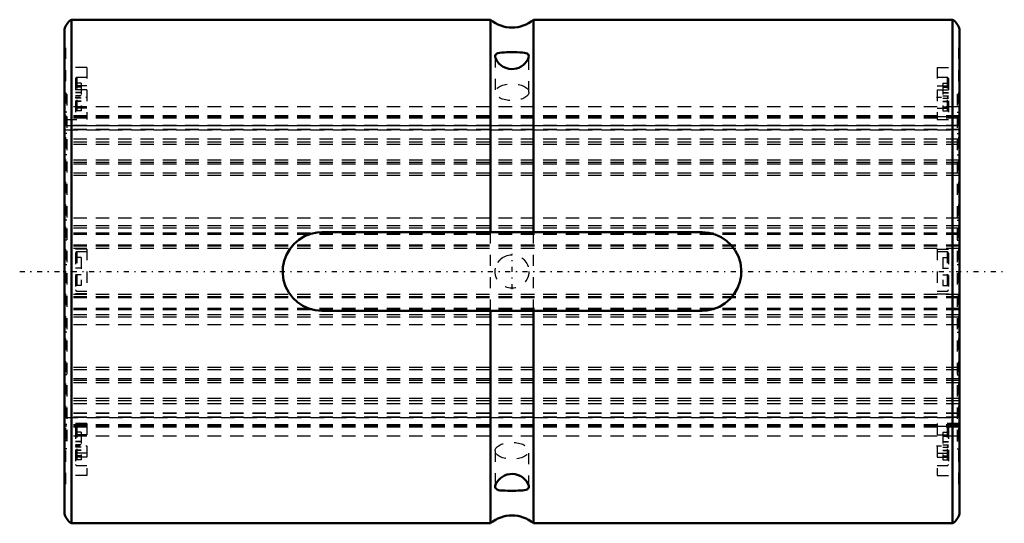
# Model space of a CAD drawing. Header units: millimetres. Extents: x -4 to 84, y -22.5 to 22.5.
import ezdxf

# ---------------------------------------------------------------- set-up
doc = ezdxf.new("R2010")
doc.units = ezdxf.units.MM
doc.linetypes.add('Center', pattern=[1.5, 0.45, -0.5, 0.05, -0.5])
doc.linetypes.add('Dashed', pattern=[2, 1, -1])
for name, color, linetype, lineweight in [('2d ConnectionPoints', 7, 'Continuous', 50), ('AM_0', 7, 'Continuous', 50), ('AM_7', 7, 'Center', 25), ('AM_9', 6, 'Dashed', 25)]:
    doc.layers.add(name, color=color, linetype=linetype, lineweight=lineweight)

# ---------------------------------------------------------------- blocks, each defined once
blk = doc.blocks.new('1_30L_cylinder_0_in_SLS30L180_00__4')
at = {"layer": 'AM_0'}
for p, q in [((0.62, 22.5), (0.62, -22.5)), ((38.075, 22.5), (0.62, 22.5)), ((38.075, 22.5), (38.075, 3.5)), ((79.38, 22.5), (41.925, 22.5)), ((41.925, 22.5), (41.925, 3.5)), ((79.38, 22.5), (79.38, -22.5)), ((0, 21.63), (0, -21.63)), ((80, 21.63), (80, -21.63)), ((23, 3.5), (57, 3.5)), ((57, -3.5), (23, -3.5)), ((38.075, -3.5), (38.075, -22.5)), ((41.925, -3.5), (41.925, -22.5)), ((0.62, -22.5), (38.075, -22.5)), ((41.925, -22.5), (79.38, -22.5))]:
    blk.add_line(p, q, dxfattribs=at)
for points in [[(39.094, 19.571), (38.902, 19.551), (38.743, 19.515), (38.62, 19.458), (38.538, 19.374), (38.503, 19.271), (38.5, 19.228)], [(41.5, 19.228), (41.481, 19.336), (41.433, 19.413), (41.358, 19.472), (41.247, 19.518), (41.11, 19.549), (40.922, 19.57), (40.707, 19.58), (40.463, 19.584), (40.203, 19.585), (39.966, 19.585), (39.731, 19.585), (39.52, 19.584), (39.32, 19.581), (39.094, 19.571)], [(38.5, 19.228), (38.508, 19.145), (38.546, 19.019), (38.612, 18.884), (38.835, 18.594), (39.008, 18.439), (39.21, 18.302), (39.448, 18.189), (39.707, 18.114), (39.948, 18.087), (40.19, 18.097), (40.405, 18.141), (40.61, 18.212), (40.808, 18.313), (40.986, 18.434), (41.159, 18.588), (41.302, 18.754), (41.413, 18.93), (41.48, 19.097), (41.5, 19.227), (41.5, 19.228)], [(23, -3.5), (22.416, -3.451), (21.849, -3.305), (21.316, -3.068), (20.829, -2.745), (20.4, -2.342), (20.044, -1.874), (19.771, -1.349), (19.589, -0.785), (19.506, -0.203), (19.521, 0.385), (19.634, 0.957), (19.839, 1.502), (20.133, 2.007), (20.506, 2.456), (20.954, 2.839), (21.46, 3.143), (22.012, 3.357), (22.591, 3.476), (23, 3.5)], [(57, 3.5), (57.584, 3.451), (58.151, 3.305), (58.684, 3.068), (59.171, 2.745), (59.6, 2.342), (59.956, 1.874), (60.229, 1.349), (60.411, 0.785), (60.494, 0.203), (60.479, -0.385), (60.366, -0.957), (60.161, -1.502), (59.867, -2.007), (59.494, -2.456), (59.046, -2.839), (58.54, -3.143), (57.988, -3.357), (57.409, -3.476), (57, -3.5)], [(39.801, -18.099), (39.565, -18.149), (39.342, -18.233), (39.14, -18.345), (38.96, -18.478), (38.793, -18.639), (38.66, -18.808), (38.562, -18.981), (38.509, -19.142), (38.5, -19.228)], [(41.5, -19.228), (41.492, -19.147), (41.452, -19.014), (41.291, -18.74), (41.156, -18.585), (40.994, -18.44), (40.782, -18.298), (40.544, -18.185), (40.297, -18.115), (40.039, -18.086), (39.801, -18.099)], [(38.5, -19.228), (38.502, -19.262), (38.531, -19.362), (38.671, -19.487), (38.793, -19.529), (38.941, -19.556), (39.14, -19.574), (39.367, -19.582), (39.613, -19.585), (39.874, -19.585), (40.106, -19.585), (40.335, -19.585), (40.544, -19.583), (40.739, -19.579), (40.931, -19.569), (41.1, -19.551), (41.258, -19.515), (41.381, -19.458), (41.462, -19.375), (41.498, -19.264), (41.5, -19.228)]]:
    blk.add_lwpolyline(points, dxfattribs=at)
for centre, radius, start, end in [((1.451, 21.252), 1.5, 123.66346, 165.38588), ((40, 24.801), 3, 230.08379, 309.91621), ((78.549, 21.252), 1.5, 14.61412, 56.33654), ((1.451, -21.252), 1.5, 194.61412, 236.33654), ((40, -24.801), 3, 50.08379, 129.91621), ((78.549, -21.252), 1.5, 303.66346, 345.38588)]:
    blk.add_arc(centre, radius, start, end, dxfattribs=at)
at = {"layer": 'AM_7'}
for p, q in [((0.95, 15.588), (2.05, 15.588)), ((77.95, 15.588), (79.05, 15.588)), ((40, -1.575), (40, 1.575)), ((-4, 0), (84, 0)), ((0.95, -15.588), (2.05, -15.588)), ((77.95, -15.588), (79.05, -15.588))]:
    blk.add_line(p, q, dxfattribs=at)
at = {"layer": 'AM_9'}
for p, q in [((0.1, 20), (0, 20)), ((0.1, 20), (0.1, -20)), ((80, 20), (79.9, 20)), ((79.9, 20), (79.9, -20)), ((38.5, 19.225), (38.5, 16.021)), ((41.5, 16.021), (41.5, 19.228)), ((2, 18.234), (0.1, 18.234)), ((2, 18.234), (2, 13.588)), ((78, 18.234), (78, 13.588)), ((78, 18.234), (79.9, 18.234)), ((1, 17.238), (1, 13.938)), ((1.5, 16.821), (1, 16.821)), ((1.1, 17.338), (1.1, 13.838)), ((2, 17.338), (1.1, 17.338)), ((1.5, 16.821), (1.5, 14.356)), ((78.9, 17.338), (78, 17.338)), ((78.5, 16.821), (78.5, 14.356)), ((78.5, 16.821), (79, 16.821)), ((78.9, 17.338), (78.9, 13.838)), ((79, 17.238), (79, 13.938)), ((2, 16.588), (0.1, 16.588)), ((2, 16.234), (0.1, 16.234)), ((1.5, 16.521), (1, 16.521)), ((1.5, 16.473), (1, 16.473)), ((1.5, 15.998), (1, 15.998)), ((1.5, 15.954), (1, 15.954)), ((78, 16.588), (79.9, 16.588)), ((78, 16.234), (79.9, 16.234)), ((78.5, 16.521), (79, 16.521)), ((78.5, 16.473), (79, 16.473)), ((78.5, 15.998), (79, 15.998)), ((78.5, 15.954), (79, 15.954)), ((0.2, 15.838), (0.1, 15.838)), ((0.2, 15.13), (0.1, 15.13)), ((0.2, 15.838), (0.2, -15.838)), ((1.5, 15.698), (1, 15.698)), ((1.5, 15.479), (1, 15.479)), ((1.5, 15.223), (1, 15.223)), ((1.5, 15.179), (1, 15.179)), ((78.5, 15.698), (79, 15.698)), ((78.5, 15.479), (79, 15.479)), ((78.5, 15.223), (79, 15.223)), ((78.5, 15.179), (79, 15.179)), ((79.8, 15.838), (79.9, 15.838)), ((79.8, 15.838), (79.8, -15.838)), ((79.8, 15.13), (79.9, 15.13)), ((2, 14.588), (0.1, 14.588)), ((0.2, 14.229), (0.1, 14.229)), ((79.8, 14.7), (0.2, 14.7)), ((1.5, 14.704), (1, 14.704)), ((1.5, 14.656), (1, 14.656)), ((1.5, 14.356), (1, 14.356)), ((78, 14.588), (79.9, 14.588)), ((78.5, 14.704), (79, 14.704)), ((78.5, 14.656), (79, 14.656)), ((78.5, 14.356), (79, 14.356)), ((79.8, 14.229), (79.9, 14.229)), ((0.2, 13.811), (0.1, 13.811)), ((0.2, 13.638), (0.1, 13.638)), ((0.1, 13.588), (2, 13.588)), ((79.8, 13.898), (0.2, 13.898)), ((79.8, 13.822), (0.2, 13.822)), ((79.8, 13.706), (0.2, 13.706)), ((1.1, 13.838), (2, 13.838)), ((78, 13.838), (78.9, 13.838)), ((78, 13.588), (79.9, 13.588)), ((79.8, 13.811), (79.9, 13.811)), ((79.9, 13.638), (79.8, 13.638)), ((0.2, 12.331), (0.1, 12.331)), ((79.8, 13.043), (0.2, 13.043)), ((79.8, 13.041), (0.2, 13.041)), ((0.2, 13.033), (79.8, 13.033)), ((79.8, 13.014), (0.2, 13.014)), ((79.8, 12.674), (0.2, 12.674)), ((79.8, 12.664), (0.2, 12.664)), ((0.2, 12.646), (79.8, 12.646)), ((79.8, 12.331), (79.9, 12.331)), ((79.8, 11.835), (0.2, 11.835)), ((79.8, 11.55), (0.2, 11.55)), ((79.8, 11.348), (0.2, 11.348)), ((0.2, 10.426), (0.1, 10.426)), ((79.8, 9.935), (0.2, 9.935)), ((79.8, 9.748), (0.2, 9.748)), ((79.8, 10.426), (79.9, 10.426)), ((0.2, 9.221), (0.1, 9.221)), ((79.8, 9.599), (0.2, 9.599)), ((79.8, 9.221), (79.9, 9.221)), ((79.8, 8.795), (0.2, 8.795)), ((79.8, 8.592), (0.2, 8.592)), ((0.2, 5.412), (0.1, 5.412)), ((79.8, 5.412), (79.9, 5.412)), ((0.2, 4.589), (0.1, 4.589)), ((79.8, 4.765), (0.2, 4.765)), ((79.8, 4.589), (79.9, 4.589)), ((79.8, 4.072), (0.2, 4.072)), ((79.8, 3.878), (0.2, 3.878)), ((0.2, 2.799), (0.1, 2.799)), ((79.8, 3.416), (0.2, 3.416)), ((79.8, 3.293), (0.2, 3.293)), ((38.075, -3.5), (38.075, 3.5)), ((41.925, -3.5), (41.925, 3.5)), ((79.8, 2.799), (79.9, 2.799)), ((2, 2), (0.1, 2)), ((79.8, 2.358), (0.2, 2.358)), ((79.8, 2.272), (0.2, 2.272)), ((79.8, 2.063), (0.2, 2.063)), ((2, 2), (2, -2)), ((78, 2), (78, -2)), ((78, 2), (79.9, 2)), ((1, 1.65), (1, -1.65)), ((1.5, 1.25), (1, 1.25)), ((2, 1.75), (1.1, 1.75)), ((1.1, 1.75), (1.1, -1.75)), ((1.5, 1.25), (1.5, -1.25)), ((38.739, 0.813), (38.933, 1.054)), ((38.933, 1.054), (39.057, 1.166)), ((39.862, 1.494), (40.018, 1.5)), ((78.9, 1.75), (78, 1.75)), ((78.5, 1.25), (79, 1.25)), ((78.5, 1.25), (78.5, -1.25)), ((78.9, 1.75), (78.9, -1.75)), ((79, 1.65), (79, -1.65)), ((0.2, 0.591), (0.1, 0.591)), ((1.5, 0.3), (1, 0.3)), ((78.5, 0.3), (79, 0.3)), ((79.9, 0.591), (79.8, 0.591)), ((0.2, -0.591), (0.1, -0.591)), ((1.5, -0.3), (1, -0.3)), ((78.5, -0.3), (79, -0.3)), ((79.8, -0.591), (79.9, -0.591)), ((1.5, -1.25), (1, -1.25)), ((1.1, -1.75), (2, -1.75)), ((78, -1.75), (78.9, -1.75)), ((78.5, -1.25), (79, -1.25)), ((2, -2), (0.1, -2)), ((79.8, -2.063), (0.2, -2.063)), ((79.8, -2.272), (0.2, -2.272)), ((79.8, -2.358), (0.2, -2.358)), ((78, -2), (79.9, -2)), ((0.2, -2.799), (0.1, -2.799)), ((79.8, -3.293), (0.2, -3.293)), ((79.8, -3.416), (0.2, -3.416)), ((79.8, -2.799), (79.9, -2.799)), ((79.8, -3.878), (0.2, -3.878)), ((79.8, -4.072), (0.2, -4.072)), ((0.2, -4.589), (0.1, -4.589)), ((79.8, -4.765), (0.2, -4.765)), ((79.8, -4.589), (79.9, -4.589)), ((0.2, -5.412), (0.1, -5.412)), ((79.8, -5.412), (79.9, -5.412)), ((79.8, -8.592), (0.2, -8.592)), ((79.8, -8.795), (0.2, -8.795)), ((0.2, -9.221), (0.1, -9.221)), ((79.8, -9.599), (0.2, -9.599)), ((79.8, -9.221), (79.9, -9.221)), ((0.2, -10.426), (0.1, -10.426)), ((79.8, -9.748), (0.2, -9.748)), ((79.8, -9.935), (0.2, -9.935)), ((79.8, -10.426), (79.9, -10.426)), ((79.8, -11.348), (0.2, -11.348)), ((79.8, -11.55), (0.2, -11.55)), ((79.8, -11.835), (0.2, -11.835)), ((0.2, -12.331), (0.1, -12.331)), ((79.8, -12.646), (0.2, -12.646)), ((79.8, -12.664), (0.2, -12.664)), ((79.8, -12.674), (0.2, -12.674)), ((79.8, -13.014), (0.2, -13.014)), ((79.8, -13.033), (0.2, -13.033)), ((79.8, -13.041), (0.2, -13.041)), ((0.2, -13.043), (79.8, -13.043)), ((79.8, -12.331), (79.9, -12.331)), ((2, -13.588), (0.1, -13.588)), ((0.1, -13.638), (0.2, -13.638)), ((0.2, -13.811), (0.1, -13.811)), ((79.8, -13.706), (0.2, -13.706)), ((79.8, -13.822), (0.2, -13.822)), ((79.8, -13.898), (0.2, -13.898)), ((1, -13.938), (1, -17.238)), ((1.1, -13.838), (1.1, -17.338)), ((2, -13.838), (1.1, -13.838)), ((2, -13.588), (2, -18.234)), ((79.9, -13.588), (78, -13.588)), ((78, -13.588), (78, -18.234)), ((78.9, -13.838), (78, -13.838)), ((78.9, -13.838), (78.9, -17.338)), ((79, -13.938), (79, -17.238)), ((79.8, -13.638), (79.9, -13.638)), ((79.8, -13.811), (79.9, -13.811)), ((0.2, -14.229), (0.1, -14.229)), ((2, -14.588), (0.1, -14.588)), ((79.8, -14.7), (0.2, -14.7)), ((1.5, -14.356), (1, -14.356)), ((1.5, -14.656), (1, -14.656)), ((1.5, -14.704), (1, -14.704)), ((1.5, -14.356), (1.5, -16.821)), ((78, -14.588), (79.9, -14.588)), ((78.5, -14.356), (79, -14.356)), ((78.5, -14.356), (78.5, -16.821)), ((78.5, -14.656), (79, -14.656)), ((78.5, -14.704), (79, -14.704)), ((79.8, -14.229), (79.9, -14.229)), ((0.2, -15.13), (0.1, -15.13)), ((0.2, -15.838), (0.1, -15.838)), ((1.5, -15.179), (1, -15.179)), ((1.5, -15.223), (1, -15.223)), ((1.5, -15.479), (1, -15.479)), ((1.5, -15.698), (1, -15.698)), ((78.5, -15.179), (79, -15.179)), ((78.5, -15.223), (79, -15.223)), ((78.5, -15.479), (79, -15.479)), ((78.5, -15.698), (79, -15.698)), ((79.8, -15.13), (79.9, -15.13)), ((79.8, -15.838), (79.9, -15.838)), ((2, -16.234), (0.1, -16.234)), ((2, -16.588), (0.1, -16.588)), ((1.5, -15.954), (1, -15.954)), ((1.5, -15.998), (1, -15.998)), ((1.5, -16.473), (1, -16.473)), ((1.5, -16.521), (1, -16.521)), ((38.5, -16.021), (38.5, -19.226)), ((41.5, -19.226), (41.5, -16.021)), ((78, -16.234), (79.9, -16.234)), ((78, -16.588), (79.9, -16.588)), ((78.5, -15.954), (79, -15.954)), ((78.5, -15.998), (79, -15.998)), ((78.5, -16.473), (79, -16.473)), ((78.5, -16.521), (79, -16.521)), ((1.5, -16.821), (1, -16.821)), ((1.1, -17.338), (2, -17.338)), ((78, -17.338), (78.9, -17.338)), ((78.5, -16.821), (79, -16.821)), ((2, -18.234), (0.1, -18.234)), ((78, -18.234), (79.9, -18.234)), ((0, -20), (0.1, -20)), ((79.9, -20), (80, -20))]:
    blk.add_line(p, q, dxfattribs=at)
blk.add_circle((40, 0), 1.5, dxfattribs=at)
for centre, start, end in [((1.1, 17.238), 90, 180), ((78.9, 17.238), 360, 90), ((1.1, 13.938), 180, 270), ((78.9, 13.938), 270, 0), ((1.1, 1.65), 90, 180), ((78.9, 1.65), 360, 90), ((1.1, -1.65), 180, 270), ((78.9, -1.65), 270, 0), ((1.1, -13.938), 90, 180), ((78.9, -13.938), 360, 90), ((1.1, -17.238), 180, 270), ((78.9, -17.238), 270, 0)]:
    blk.add_arc(centre, 0.1, start, end, dxfattribs=at)
for centre, major_axis in [((40, 16.021), (1.5, 0)), ((40, -16.021), (-1.5, 0))]:
    blk.add_ellipse(centre, major_axis=major_axis, ratio=0.5, dxfattribs=at)
blk = doc.blocks.new('2_30_L80__0_in_SLS30L180_00__4')
at = {"layer": 'AM_9'}
for p, q in [((80, 14.7), (0, 14.7)), ((80, 13.898), (0, 13.898)), ((80, 13.822), (0, 13.822)), ((80, 13.706), (0, 13.706)), ((80, 13.043), (0, 13.043)), ((80, 13.041), (0, 13.041)), ((0, 13.033), (80, 13.033)), ((80, 13.014), (0, 13.014)), ((80, 12.674), (0, 12.674)), ((80, 12.664), (0, 12.664)), ((0, 12.646), (80, 12.646)), ((80, 11.835), (0, 11.835)), ((80, 11.55), (0, 11.55)), ((80, 11.348), (0, 11.348)), ((80, 9.935), (0, 9.935)), ((80, 9.748), (0, 9.748)), ((80, 9.599), (0, 9.599)), ((80, 8.795), (0, 8.795)), ((80, 8.592), (0, 8.592)), ((80, 4.765), (0, 4.765)), ((80, 4.072), (0, 4.072)), ((80, 3.878), (0, 3.878)), ((80, 3.416), (0, 3.416)), ((80, 3.293), (0, 3.293)), ((80, 2.358), (0, 2.358)), ((80, 2.272), (0, 2.272)), ((80, 2.063), (0, 2.063)), ((80, -2.063), (0, -2.063)), ((80, -2.272), (0, -2.272)), ((80, -2.358), (0, -2.358)), ((80, -3.293), (0, -3.293)), ((80, -3.416), (0, -3.416)), ((80, -3.878), (0, -3.878)), ((80, -4.072), (0, -4.072)), ((80, -4.765), (0, -4.765)), ((80, -8.592), (0, -8.592)), ((80, -8.795), (0, -8.795)), ((80, -9.599), (0, -9.599)), ((80, -9.748), (0, -9.748)), ((80, -9.935), (0, -9.935)), ((80, -11.348), (0, -11.348)), ((80, -11.55), (0, -11.55)), ((80, -11.835), (0, -11.835)), ((80, -12.646), (0, -12.646)), ((80, -12.664), (0, -12.664)), ((80, -12.674), (0, -12.674)), ((80, -13.014), (0, -13.014)), ((80, -13.033), (0, -13.033)), ((80, -13.041), (0, -13.041)), ((0, -13.043), (80, -13.043)), ((80, -13.706), (0, -13.706)), ((80, -13.822), (0, -13.822)), ((80, -13.898), (0, -13.898)), ((80, -14.7), (0, -14.7))]:
    blk.add_line(p, q, dxfattribs=at)

msp = doc.modelspace()

# ---------------------------------------------------------------- linework, layer by layer
at = {"layer": '2d ConnectionPoints'}
msp.add_point((0, 0), dxfattribs=at)

# ---------------------------------------------------------------- block references
for name in ['1_30L_cylinder_0_in_SLS30L180_00__4', '2_30_L80__0_in_SLS30L180_00__4']:
    msp.add_blockref(name, (0, 0))

doc.saveas('drawing.dxf')
